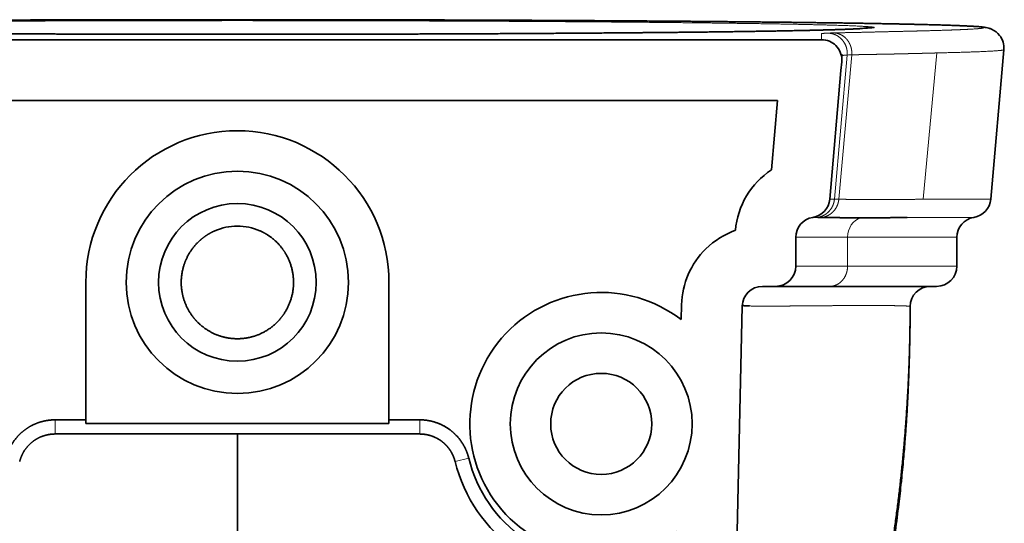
# Model space of a CAD drawing. Extents: x 25 to 383, y 51 to 280.
# Tile 11 of 11: x 334 to 383, y 231 to 256. Entities that reach past the tile are written whole.
import ezdxf

# ---------------------------------------------------------------- set-up
doc = ezdxf.new("R2010")
doc.units = 0
doc.layers.get('0').update_dxf_attribs({"lineweight": 13})

# ---------------------------------------------------------------- blocks, each defined once
blk = doc.blocks.new('BLOCK77')
at = {"color": 7, "lineweight": 35}
for p, q in [((-142.36, 0), (0, 0)), ((142.36, 0), (0, 0)), ((186.39, -39.44), (189.63, -2.47)), ((146.55, -39.44), (149.33, -7.61)), ((0, -15), (-133.63, -15)), ((0, -15), (133.63, -15)), ((-37.5, -94.01), (-37.5, -60.01)), ((37.5, -94.01), (37.5, -60.01)), ((173, -61), (146.53, -61)), ((120.56, -255.29), (124.89, -65.88)), ((-37.5, -94.89), (0, -94.89)), ((37.5, -94.89), (0, -94.89)), ((-21.69, -97.51), (-45.11, -97.51)), ((0, -97.51), (-21.69, -97.51)), ((0, -131.11), (0, -97.51)), ((21.62, -97.51), (0, -97.51)), ((45.11, -97.51), (21.69, -97.51))]:
    blk.add_line(p, q, dxfattribs=at)
at = {"color": 7, "lineweight": 35, "ltscale": 0.054566}
blk.add_line((144.54, 0), (142.36, 0), dxfattribs=at)
at = {"color": 7, "lineweight": 13}
for p, q in [((150.87, -3.8), (147.71, -39.44)), ((152, -3.73), (148.8, -39.45)), ((169.65, -39.44), (173.04, -3.27)), ((178, -48.87), (150.96, -48.87)), ((150.96, -56), (178, -56))]:
    blk.add_line(p, q, dxfattribs=at)
at = {"color": 7, "lineweight": 35, "ltscale": 0.034937}
blk.add_line((149.54, -3.61), (149.54, -5), dxfattribs=at)
at = {"color": 7, "lineweight": 35, "ltscale": 0.054568}
blk.add_line((149.33, -7.61), (149.52, -5.44), dxfattribs=at)
at = {"color": 7, "lineweight": 35, "ltscale": 0.431303}
blk.add_line((133.63, -15), (132.13, -32.19), dxfattribs=at)
at = {"color": 7, "lineweight": 13, "ltscale": 0.026279}
blk.add_line((146.55, -39.44), (147.6, -39.44), dxfattribs=at)
at = {"color": 7, "lineweight": 13, "ltscale": 0.002832}
blk.add_line((147.6, -39.44), (147.71, -39.44), dxfattribs=at)
at = {"color": 7, "lineweight": 13, "ltscale": 0.048922}
blk.add_line((171.61, -39.44), (169.65, -39.44), dxfattribs=at)
at = {"color": 7, "lineweight": 13, "ltscale": 0.369652}
blk.add_line((171.61, -39.44), (186.39, -39.44), dxfattribs=at)
at = {"color": 7, "lineweight": 13, "ltscale": 0.027502}
blk.add_line((143.46, -43.94), (142.36, -43.94), dxfattribs=at)
at = {"color": 7, "lineweight": 13, "ltscale": 0.002866}
blk.add_line((143.57, -43.94), (143.46, -43.94), dxfattribs=at)
at = {"color": 7, "lineweight": 13, "ltscale": 0.049572}
blk.add_line((167.67, -43.94), (165.68, -43.94), dxfattribs=at)
at = {"color": 7, "lineweight": 13, "ltscale": 0.363445}
blk.add_line((182.2, -43.94), (167.67, -43.94), dxfattribs=at)
at = {"color": 7, "lineweight": 35, "ltscale": 0.178084}
for p, q in [((138.15, -56), (138.15, -48.87)), ((178, -56), (178, -48.87))]:
    blk.add_line(p, q, dxfattribs=at)
at = {"color": 7, "lineweight": 13, "ltscale": 0.320142}
blk.add_line((150.96, -48.87), (138.15, -48.87), dxfattribs=at)
at = {"color": 7, "lineweight": 13, "ltscale": 0.178084}
blk.add_line((150.96, -56), (150.96, -48.87), dxfattribs=at)
at = {"color": 7, "lineweight": 13, "ltscale": 0.320167}
blk.add_line((138.15, -56), (150.96, -56), dxfattribs=at)
at = {"color": 7, "lineweight": 35, "ltscale": 0.081576}
blk.add_line((133.15, -61), (129.89, -61), dxfattribs=at)
at = {"color": 7, "lineweight": 35, "ltscale": 0.097351}
blk.add_line((133.78, -61), (129.89, -61), dxfattribs=at)
at = {"color": 7, "lineweight": 35, "ltscale": 0.000484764}
blk.add_line((133.02, -61), (133.04, -61), dxfattribs=at)
at = {"color": 7, "lineweight": 35, "ltscale": 0.337611}
blk.add_line((146.53, -61), (133.03, -61), dxfattribs=at)
at = {"color": 7, "lineweight": 35, "ltscale": 0.092268}
blk.add_line((109.89, -65.54), (109.81, -69.23), dxfattribs=at)
at = {"color": 7, "lineweight": 13, "ltscale": 0.00399}
blk.add_line((166.45, -65.99), (166.45, -65.83), dxfattribs=at)
at = {"color": 7, "lineweight": 13, "ltscale": 0.000145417}
blk.add_line((166.45, -65.98), (166.45, -65.99), dxfattribs=at)
at = {"color": 7, "lineweight": 35, "ltscale": 4.48881e-05}
blk.add_line((166.45, -65.98), (166.45, -65.98), dxfattribs=at)
at = {"color": 7, "lineweight": 13, "ltscale": 0.087505}
for p, q in [((-45.11, -94.01), (-45.11, -97.51)), ((45.11, -94.01), (45.11, -97.51))]:
    blk.add_line(p, q, dxfattribs=at)
at = {"color": 7, "lineweight": 35, "ltscale": 0.190308}
for p, q in [((-45.11, -94.01), (-37.5, -94.01)), ((45.11, -94.01), (37.5, -94.01))]:
    blk.add_line(p, q, dxfattribs=at)
at = {"color": 7, "lineweight": 35, "ltscale": 0.021877}
for p, q in [((-37.5, -94.89), (-37.5, -94.01)), ((37.5, -94.89), (37.5, -94.01))]:
    blk.add_line(p, q, dxfattribs=at)
at = {"color": 7, "lineweight": 13, "ltscale": 0.086985}
blk.add_line((57.24, -103.48), (53.86, -104.32), dxfattribs=at)
at = {"color": 7, "lineweight": 35}
for centre, radius in [((0, -60.01), 27.5), ((0, -60.01), 19.5), ((90.01, -95.01), 22.5), ((90.01, -95.01), 12.5)]:
    blk.add_circle(centre, radius, dxfattribs=at)
at = {"color": 7, "lineweight": 13}
for centre, radius, start, end in [((157.54, -18.88), 21.96, 90.0246, 100.5314), ((148.23, -50.69), 52.38, 90.8401, 92.4898), ((153.52, -35.88), 32.19, 92.6991, 94.7221), ((147.31, -118.68), 79.24, 88.9264, 89.7108), ((128.62, 28.4), 94.27, 268.8139, 269.3924), ((166.43, -65.97), 0.0251, 279.3944, 316.4991)]:
    blk.add_arc(centre, radius, start, end, dxfattribs=at)
at = {"color": 7, "lineweight": 35}
for centre, radius, start, end in [((144.54, -5), 5, 359.968, 89.9986), ((144.54, -5), 5, 355.0161, 359.9689), ((0, -60.01), 37.5, 0, 179.9999), ((143.15, -48.87), 20, 123.4489, 175.0232), ((141.57, -39), 5, 279.1004, 355), ((181.41, -39), 5, 279.0998, 355.0001), ((-0.01, -59.97), 13.87, 89.9485, 113.5373), ((0.01, -59.97), 13.87, 66.4623, 90.0513), ((143.15, -48.87), 5, 99.1004, 180), ((143.17, -124.34), 80.41, 88.9342, 89.7124), ((183, -48.87), 5, 99.1001, 180), ((129.89, -66), 20, 109.4551, 134.3369), ((129.89, -66), 20, 134.3351, 178.698), ((133.15, -56), 5, 270, 360), ((173, -56), 5, 270, 360), ((90.01, -95.01), 32.5, 52.4848, 304.8992), ((129.89, -66), 5, 89.9995, 178.6933), ((171.45, -66), 5, 90.0365, 179.794), ((-336.01, -64.61), 502.46, 359.5594, 359.8434), ((104.55, -67.48), 61.89, 359.2289, 0.1123), ((90.42, -95.26), 37.67, 193.9265, 235.3079), ((90.42, -95.37), 34.16, 193.74, 235.1978)]:
    blk.add_arc(centre, radius, start, end, dxfattribs=at)
at = {"color": 7, "lineweight": 13}
blk.add_ellipse((155.38, -48.87), major_axis=(0, -5), ratio=0.884502, start_param=3.399602, end_param=4.712272, dxfattribs=at)
at = {"color": 7, "lineweight": 35}
for points, degree, knots in [([(0, 4.95), (-0.85, 4.95), (-2.54, 4.95), (-5.09, 4.95), (-7.63, 4.95), (-10.17, 4.95), (-12.71, 4.95), (-15.24, 4.94), (-17.77, 4.94), (-20.29, 4.94), (-22.81, 4.94), (-25.33, 4.93), (-27.84, 4.93), (-30.34, 4.92), (-32.83, 4.92), (-35.31, 4.91), (-37.79, 4.91), (-40.25, 4.9), (-42.7, 4.9), (-45.15, 4.89), (-47.58, 4.88), (-50, 4.88), (-52.41, 4.87), (-54.8, 4.86), (-57.19, 4.85), (-59.55, 4.84), (-61.91, 4.84), (-64.24, 4.83), (-66.57, 4.82), (-68.87, 4.81), (-71.17, 4.8), (-73.44, 4.79), (-75.7, 4.78), (-77.94, 4.77), (-80.16, 4.75), (-82.36, 4.74), (-84.55, 4.73), (-86.71, 4.72), (-88.86, 4.71), (-90.99, 4.69), (-93.09, 4.68), (-95.18, 4.67), (-97.25, 4.65), (-99.29, 4.64), (-101.32, 4.63), (-103.32, 4.61), (-105.31, 4.6), (-107.27, 4.58), (-109.2, 4.57), (-111.12, 4.55), (-113.02, 4.54), (-114.89, 4.52), (-116.74, 4.5), (-118.56, 4.49), (-120.36, 4.47), (-122.14, 4.46), (-123.9, 4.44), (-125.63, 4.42), (-127.34, 4.4), (-129.03, 4.39), (-130.69, 4.37), (-132.32, 4.35), (-133.94, 4.33), (-135.53, 4.32), (-137.09, 4.3), (-138.63, 4.28), (-140.14, 4.26), (-141.63, 4.24), (-143.1, 4.22), (-144.54, 4.2), (-145.95, 4.18), (-147.35, 4.16), (-148.71, 4.15), (-150.05, 4.13), (-151.37, 4.11), (-152.66, 4.09), (-153.92, 4.07), (-155.16, 4.05), (-156.38, 4.02), (-157.57, 4), (-158.73, 3.98), (-159.87, 3.96), (-160.99, 3.94), (-162.08, 3.92), (-163.14, 3.9), (-164.18, 3.88), (-165.19, 3.86), (-166.18, 3.84), (-167.14, 3.81), (-168.08, 3.79), (-168.99, 3.77), (-169.87, 3.75), (-170.74, 3.73), (-171.57, 3.71), (-172.38, 3.68), (-173.17, 3.66), (-173.93, 3.64), (-174.67, 3.62), (-175.38, 3.59), (-176.06, 3.57), (-176.72, 3.55), (-177.36, 3.53), (-177.97, 3.5), (-178.56, 3.48), (-179.12, 3.46), (-179.66, 3.43), (-180.17, 3.41), (-180.66, 3.39), (-181.13, 3.36), (-181.57, 3.34), (-181.99, 3.32), (-182.38, 3.29), (-182.76, 3.27), (-183.15, 3.24), (-183.57, 3.21), (-184, 3.17), (-184.4, 3.13), (-184.82, 3.07), (-185.31, 3), (-185.93, 2.86), (-187.16, 2.42), (-189.08, 0.95), (-189.74, -1.18), (-189.63, -2.47)], 3, [0, 0, 0, 0, 2.542089, 5.085657, 7.627975, 10.168783, 12.706543, 15.240865, 17.771089, 20.296563, 22.816638, 25.330679, 27.838056, 30.338149, 32.830346, 35.314044, 37.788647, 40.25357, 42.70827, 45.152148, 47.584655, 50.005248, 52.413401, 54.808595, 57.190325, 59.558096, 61.911481, 64.249958, 66.573069, 68.880366, 71.171415, 73.445792, 75.703088, 77.942905, 80.164905, 82.368671, 84.553841, 86.720068, 88.86702, 90.994373, 93.101821, 95.189067, 97.255939, 99.30207, 101.32721, 103.331114, 105.313541, 107.274258, 109.213036, 111.129654, 113.024004, 114.895778, 116.744777, 118.570816, 120.373714, 122.153305, 123.909431, 125.641947, 127.350929, 129.036036, 130.69714, 132.334123, 133.946869, 135.535274, 137.099235, 138.63866, 140.153715, 141.644066, 143.109637, 144.550354, 145.966152, 147.356969, 148.722748, 150.063437, 151.379487, 152.670362, 153.936025, 155.17644, 156.391575, 157.581403, 158.7459, 159.885045, 160.999574, 162.088726, 163.152488, 164.190851, 165.203808, 166.191358, 167.1535, 168.090234, 169.00258, 169.889528, 170.751079, 171.587232, 172.399085, 173.185551, 173.946632, 174.682329, 175.394158, 176.080613, 176.741697, 177.37741, 177.990346, 178.577926, 179.140151, 179.677019, 180.191555, 180.680748, 181.147557, 181.589031, 182.009423, 182.404491, 182.780529, 183.131265, 183.597959, 184.028018, 184.429264, 184.815493, 185.29537, 185.929341, 186.701103, 189.201228, 192.883483, 192.883483, 192.883483, 192.883483]), ([(0, 4.95), (0.85, 4.95), (2.54, 4.95), (5.09, 4.95), (7.63, 4.95), (10.17, 4.95), (12.71, 4.95), (15.24, 4.94), (17.77, 4.94), (20.29, 4.94), (22.81, 4.94), (25.33, 4.93), (27.84, 4.93), (30.34, 4.92), (32.83, 4.92), (35.31, 4.91), (37.79, 4.91), (40.25, 4.9), (42.7, 4.9), (45.15, 4.89), (47.58, 4.88), (50, 4.88), (52.41, 4.87), (54.8, 4.86), (57.19, 4.85), (59.55, 4.84), (61.91, 4.84), (64.24, 4.83), (66.57, 4.82), (68.87, 4.81), (71.17, 4.8), (73.44, 4.79), (75.7, 4.78), (77.94, 4.77), (80.16, 4.75), (82.36, 4.74), (84.55, 4.73), (86.71, 4.72), (88.86, 4.71), (90.99, 4.69), (93.09, 4.68), (95.18, 4.67), (97.25, 4.65), (99.29, 4.64), (101.32, 4.63), (103.32, 4.61), (105.31, 4.6), (107.27, 4.58), (109.2, 4.57), (111.12, 4.55), (113.02, 4.54), (114.89, 4.52), (116.74, 4.5), (118.56, 4.49), (120.36, 4.47), (122.14, 4.46), (123.9, 4.44), (125.63, 4.42), (127.34, 4.4), (129.03, 4.39), (130.69, 4.37), (132.32, 4.35), (133.94, 4.33), (135.53, 4.32), (137.09, 4.3), (138.63, 4.28), (140.14, 4.26), (141.63, 4.24), (143.1, 4.22), (144.54, 4.2), (145.95, 4.18), (147.35, 4.16), (148.71, 4.15), (150.05, 4.13), (151.37, 4.11), (152.66, 4.09), (153.92, 4.07), (155.16, 4.05), (156.38, 4.02), (157.57, 4), (158.73, 3.98), (159.87, 3.96), (160.99, 3.94), (162.08, 3.92), (163.14, 3.9), (164.18, 3.88), (165.19, 3.86), (166.18, 3.84), (167.14, 3.81), (168.08, 3.79), (168.99, 3.77), (169.87, 3.75), (170.74, 3.73), (171.57, 3.71), (172.38, 3.68), (173.17, 3.66), (173.93, 3.64), (174.67, 3.62), (175.38, 3.59), (176.06, 3.57), (176.72, 3.55), (177.36, 3.53), (177.97, 3.5), (178.56, 3.48), (179.12, 3.46), (179.66, 3.43), (180.17, 3.41), (180.66, 3.39), (181.13, 3.36), (181.57, 3.34), (181.99, 3.32), (182.38, 3.29), (182.76, 3.27), (183.15, 3.24), (183.57, 3.21), (184, 3.17), (184.4, 3.13), (184.82, 3.07), (185.31, 3), (185.93, 2.86), (187.16, 2.42), (189.08, 0.95), (189.74, -1.18), (189.63, -2.47)], 3, [0, 0, 0, 0, 2.542154, 5.085721, 7.628039, 10.168847, 12.706607, 15.240929, 17.771153, 20.296627, 22.816702, 25.330743, 27.83812, 30.338213, 32.830411, 35.314108, 37.788711, 40.253634, 42.708334, 45.152213, 47.584719, 50.005312, 52.413465, 54.808659, 57.190389, 59.55816, 61.911545, 64.250022, 66.573133, 68.88043, 71.171479, 73.445856, 75.703152, 77.94297, 80.16497, 82.368735, 84.553905, 86.720132, 88.867084, 90.994437, 93.101885, 95.189131, 97.256003, 99.302134, 101.327274, 103.331178, 105.313605, 107.274322, 109.2131, 111.129719, 113.024068, 114.895842, 116.744842, 118.57088, 120.373778, 122.153369, 123.909495, 125.642011, 127.350993, 129.0361, 130.697205, 132.334187, 133.946933, 135.535338, 137.099299, 138.638724, 140.153779, 141.64413, 143.109701, 144.550418, 145.966216, 147.357033, 148.722812, 150.063501, 151.379551, 152.670426, 153.936089, 155.176504, 156.391639, 157.581467, 158.745964, 159.885109, 160.999638, 162.08879, 163.152552, 164.190915, 165.203872, 166.191422, 167.153564, 168.090298, 169.002644, 169.889592, 170.751143, 171.587296, 172.399149, 173.185615, 173.946696, 174.682394, 175.394222, 176.080677, 176.741761, 177.377474, 177.99041, 178.57799, 179.140215, 179.677083, 180.191619, 180.680812, 181.147621, 181.589095, 182.009487, 182.404555, 182.780594, 183.131329, 183.598023, 184.028082, 184.429328, 184.815558, 185.295434, 185.929405, 186.701167, 189.201292, 192.883547, 192.883547, 192.883547, 192.883547]), ([(0, 1.34), (-3.84, 1.34), (-7.69, 1.34), (-11.53, 1.35), (-19.11, 1.35), (-26.7, 1.37), (-30.44, 1.37), (-41.89, 1.4), (-53.34, 1.44), (-61.05, 1.47), (-76.83, 1.56), (-92.62, 1.67), (-100.7, 1.74), (-112.6, 1.85), (-124.5, 2.01), (-128.32, 2.07), (-133.89, 2.16), (-139.46, 2.27), (-141.21, 2.31), (-143.99, 2.37), (-146.77, 2.45), (-147.81, 2.48), (-149.4, 2.53), (-151, 2.59), (-151.56, 2.61), (-152.37, 2.65), (-153.18, 2.69), (-153.44, 2.7), (-153.78, 2.72), (-154.12, 2.74), (-154.21, 2.74), (-154.32, 2.75), (-154.44, 2.76), (-154.47, 2.76), (-154.52, 2.77), (-154.58, 2.77), (-154.6, 2.77), (-154.62, 2.77), (-154.65, 2.78), (-154.66, 2.78), (-154.67, 2.78), (-154.68, 2.78), (-154.68, 2.78), (-154.68, 2.78), (-154.69, 2.78)], 5, [0, 0, 0, 0, 0, 0, 19.212592, 19.212592, 19.212592, 37.928944, 37.928944, 37.928944, 76.463016, 76.463016, 76.463016, 116.858236, 116.858236, 116.858236, 135.967655, 135.967655, 135.967655, 144.707272, 144.707272, 144.707272, 149.891539, 149.891539, 149.891539, 152.682483, 152.682483, 152.682483, 153.961351, 153.961351, 153.961351, 154.393335, 154.393335, 154.393335, 154.547623, 154.547623, 154.547623, 154.654141, 154.654141, 154.654141, 154.682212, 154.682212, 154.682212, 154.701911, 154.701911, 154.701911, 154.701911, 154.701911, 154.701911]), ([(0, 1.34), (3.84, 1.34), (7.69, 1.34), (11.53, 1.35), (19.11, 1.35), (26.7, 1.37), (30.44, 1.37), (41.89, 1.4), (53.34, 1.44), (61.05, 1.47), (76.83, 1.56), (92.62, 1.67), (100.7, 1.74), (112.6, 1.85), (124.5, 2.01), (128.32, 2.07), (133.89, 2.16), (139.46, 2.27), (141.21, 2.31), (143.99, 2.37), (146.77, 2.45), (147.81, 2.48), (149.4, 2.53), (151, 2.59), (151.56, 2.61), (152.37, 2.65), (153.18, 2.69), (153.44, 2.7), (153.78, 2.72), (154.12, 2.74), (154.21, 2.74), (154.32, 2.75), (154.44, 2.76), (154.47, 2.76), (154.52, 2.77), (154.58, 2.77), (154.6, 2.77), (154.62, 2.77), (154.65, 2.78), (154.66, 2.78), (154.67, 2.78), (154.68, 2.78), (154.68, 2.78), (154.68, 2.78), (154.69, 2.78)], 5, [0, 0, 0, 0, 0, 0, 19.21261, 19.21261, 19.21261, 37.928961, 37.928961, 37.928961, 76.463034, 76.463034, 76.463034, 116.858253, 116.858253, 116.858253, 135.967672, 135.967672, 135.967672, 144.70729, 144.70729, 144.70729, 149.891557, 149.891557, 149.891557, 152.6825, 152.6825, 152.6825, 153.961368, 153.961368, 153.961368, 154.393352, 154.393352, 154.393352, 154.54764, 154.54764, 154.54764, 154.654158, 154.654158, 154.654158, 154.682229, 154.682229, 154.682229, 154.701929, 154.701929, 154.701929, 154.701929, 154.701929, 154.701929]), ([(165.69, -43.94), (163.61, -43.98), (161.56, -44.02), (159.55, -44.04), (156.72, -44.05), (153.81, -44.05), (153.05, -44.04), (150.91, -44.03), (148.72, -44.01), (147.39, -43.99), (146.04, -43.97), (144.67, -43.95)], 5, [0, 0, 0, 0, 0, 0, 30.418451, 30.418451, 30.418451, 42.87739, 42.87739, 42.87739, 61.316368, 61.316368, 61.316368, 61.316368, 61.316368, 61.316368]), ([(0, -73.95), (-1.71, -73.95), (-3.41, -73.69), (-5.06, -73.17), (-7.82, -71.79), (-10.09, -69.74), (-10.98, -68.71), (-12.56, -66.37), (-13.52, -63.71), (-13.83, -62.26), (-14.09, -59.07), (-13.44, -55.91), (-12.83, -54.29), (-11.51, -51.92), (-9.67, -49.94), (-8.94, -49.29), (-7.83, -48.46), (-6.64, -47.77), (-6.28, -47.58), (-5.92, -47.41), (-5.55, -47.25)], 5, [0, 0, 0, 0, 0, 0, 15.617752, 15.617752, 15.617752, 27.938022, 27.938022, 27.938022, 41.422722, 41.422722, 41.422722, 57.139138, 57.139138, 57.139138, 66.106254, 66.106254, 66.106254, 69.790832, 69.790832, 69.790832, 69.790832, 69.790832, 69.790832]), ([(0, -73.95), (1.7, -73.95), (3.41, -73.69), (5.06, -73.17), (8.15, -71.63), (10.63, -69.23), (11.68, -67.85), (13.33, -64.81), (13.98, -61.41), (14.05, -59.67), (13.64, -56.23), (12.22, -53.07), (11.28, -51.62), (9.61, -49.75), (7.59, -48.31), (6.93, -47.91), (6.25, -47.56), (5.55, -47.25)], 5, [0, 0, 0, 0, 0, 0, 14.873763, 14.873763, 14.873763, 29.766031, 29.766031, 29.766031, 44.658244, 44.658244, 44.658244, 59.561698, 59.561698, 59.561698, 66.258697, 66.258697, 66.258697, 66.258697, 66.258697, 66.258697]), ([(124.9, -65.69), (124.95, -65.7), (125, -65.71), (125.04, -65.71), (125.16, -65.73), (125.24, -65.76), (125.32, -65.78), (125.53, -65.81), (125.98, -65.83), (126.18, -65.84), (126.41, -65.85), (126.66, -65.85)], 5, [0, 0, 0, 0, 0, 0, 5.13087, 5.13087, 5.13087, 17.474328, 17.474328, 17.474328, 24.930704, 24.930704, 24.930704, 24.930704, 24.930704, 24.930704]), ([(123.14, -243.46), (127.3, -235.74), (131.17, -227.88), (134.75, -219.91), (139.3, -208.88), (143.43, -197.68), (144.51, -194.68), (147.66, -185.57), (150.53, -176.36), (152.32, -170.18), (156.28, -155.35), (159.47, -140.35), (161.07, -131.59), (163.28, -117.05), (164.8, -102.43), (165.3, -96.64), (165.91, -87.54), (166.26, -78.43), (166.35, -75.11), (166.41, -71.79), (166.43, -68.47)], 5, [0, 0, 0, 0, 0, 0, 60.327317, 60.327317, 60.327317, 82.449906, 82.449906, 82.449906, 126.835366, 126.835366, 126.835366, 188.25846, 188.25846, 188.25846, 228.256337, 228.256337, 228.256337, 251.151493, 251.151493, 251.151493, 251.151493, 251.151493, 251.151493]), ([(166.44, -68.31), (166.43, -69.49), (166.4, -71.82), (166.34, -75.25), (166.26, -78.21), (166.19, -80.5), (166.11, -82.94), (165.99, -86), (165.79, -90.02), (165.61, -93.11), (165.42, -96.05), (165.19, -99.22), (164.81, -103.82), (164.46, -107.4), (164.07, -111.13), (163.6, -115.29), (162.99, -120.02), (162.32, -124.77), (161.49, -130.22), (160.64, -135.17), (159.24, -142.71), (158.19, -147.85), (156.14, -156.82), (153.87, -165.99), (150.97, -176.08), (148.13, -185.08), (146.07, -191.18), (143.34, -198.75), (140.7, -205.66), (137.74, -212.95), (135.11, -219.08), (132.65, -224.54), (130.68, -228.76), (129.07, -232.05), (127.9, -234.45), (125.17, -239.82), (126.29, -237.56), (126.5, -237.04)], 3, [0, 0, 0, 0, 3.547855, 6.969704, 10.292811, 12.436192, 13.853221, 17.622192, 21.624489, 25.906943, 26.908156, 30.489879, 35.418803, 40.769028, 41.275603, 46.676564, 53.308433, 55.587146, 61.060903, 69.851681, 70.65988, 84.083429, 85.566765, 98.267022, 112.411308, 117.054431, 126.57683, 131.73712, 141.19087, 148.766199, 155.332612, 161.225755, 166.63969, 169.577986, 171.66505, 176.350468, 177.682049, 177.682049, 177.682049, 177.682049]), ([(-45.11, -94.01), (-46.11, -94.01), (-47.11, -94.11), (-48.09, -94.31), (-49.36, -94.7), (-50.57, -95.26), (-50.87, -95.4), (-52.33, -96.2), (-53.65, -97.23), (-54.6, -98.19), (-55.8, -99.81), (-56.64, -101.61), (-56.88, -102.22), (-57.08, -102.85), (-57.24, -103.48)], 5, [0, 0, 0, 0, 0, 0, 10.113949, 10.113949, 10.113949, 13.487903, 13.487903, 13.487903, 27.006276, 27.006276, 27.006276, 33.693284, 33.693284, 33.693284, 33.693284, 33.693284, 33.693284]), ([(45.11, -94.01), (46.33, -94.01), (47.54, -94.16), (48.73, -94.45), (51.01, -95.32), (53.02, -96.71), (53.94, -97.52), (55.33, -99.11), (56.37, -100.95), (56.73, -101.77), (57.02, -102.62), (57.24, -103.48)], 5, [0, 0, 0, 0, 0, 0, 8.73948, 8.73948, 8.73948, 17.46095, 17.46095, 17.46095, 23.895694, 23.895694, 23.895694, 23.895694, 23.895694, 23.895694]), ([(-53.86, -104.32), (-53.65, -103.47), (-53.33, -102.64), (-52.92, -101.86), (-51.9, -100.41), (-50.55, -99.25), (-49.82, -98.75), (-48.46, -98.07), (-46.99, -97.68), (-46.37, -97.57), (-45.74, -97.51), (-45.11, -97.51)], 5, [0, 0, 0, 0, 0, 0, 6.24049, 6.24049, 6.24049, 12.492157, 12.492157, 12.492157, 16.941251, 16.941251, 16.941251, 16.941251, 16.941251, 16.941251]), ([(53.86, -104.32), (53.74, -103.86), (53.6, -103.41), (53.42, -102.96), (53.12, -102.32), (52.75, -101.7), (52.62, -101.5), (52.34, -101.11), (52.04, -100.74), (51.89, -100.56), (51.56, -100.2), (51.21, -99.87), (51.05, -99.73), (50.77, -99.49), (50.48, -99.27), (50.39, -99.2), (50.19, -99.06), (49.98, -98.93), (49.89, -98.87), (49.68, -98.75), (49.47, -98.63), (49.37, -98.57), (49.15, -98.46), (48.93, -98.36), (48.83, -98.31), (48.61, -98.21), (48.38, -98.12), (48.28, -98.08), (48.05, -98), (47.81, -97.92), (47.71, -97.89), (47.47, -97.82), (47.23, -97.77), (47.13, -97.74), (46.89, -97.69), (46.65, -97.64), (46.55, -97.63), (46.3, -97.59), (46.05, -97.56), (45.96, -97.55), (45.71, -97.53), (45.47, -97.52), (45.35, -97.52), (45.23, -97.51), (45.11, -97.51)], 5, [0, 0, 0, 0, 0, 0, 5.866286, 5.866286, 5.866286, 8.802172, 8.802172, 8.802172, 11.769305, 11.769305, 11.769305, 14.779431, 14.779431, 14.779431, 16.269741, 16.269741, 16.269741, 17.770186, 17.770186, 17.770186, 19.274601, 19.274601, 19.274601, 20.784103, 20.784103, 20.784103, 22.299732, 22.299732, 22.299732, 23.817841, 23.817841, 23.817841, 25.345325, 25.345325, 25.345325, 26.874065, 26.874065, 26.874065, 28.401499, 28.401499, 28.401499, 29.8561, 29.8561, 29.8561, 29.8561, 29.8561, 29.8561])]:
    blk.add_open_spline(points, degree=degree, knots=knots, dxfattribs=at)
at = {"color": 7, "lineweight": 13}
for points, knots in [([(-168.39, 2.16), (-174.46, 2.31), (-179.28, 2.46), (-182.65, 2.62), (-186.29, 2.95), (-183.34, 3.29), (-180.12, 3.45), (-170.13, 3.79), (-154.15, 4.08), (-144.42, 4.22), (-126.11, 4.43), (-105.31, 4.6), (-96.45, 4.66), (-75.33, 4.79), (-53, 4.87), (-40.05, 4.91), (-26.11, 4.94), (-12.1, 4.95), (-11.27, 4.95), (-9.6, 4.95), (-7.93, 4.95), (-7.09, 4.95), (-5.72, 4.95), (-4.34, 4.95), (-3.8, 4.95), (-2.71, 4.95), (-1.63, 4.95), (-1.08, 4.95), (-0.54, 4.95), (0, 4.95)], [0, 0, 0, 0, 0, 0, 91.750576, 91.750576, 91.750576, 186.742896, 186.742896, 186.742896, 290.499282, 290.499282, 290.499282, 362.228257, 362.228257, 362.228257, 456.454157, 456.454157, 456.454157, 462.420478, 462.420478, 462.420478, 468.386799, 468.386799, 468.386799, 472.259806, 472.259806, 472.259806, 476.132813, 476.132813, 476.132813, 476.132813, 476.132813, 476.132813]), ([(168.39, 2.16), (174.46, 2.31), (179.28, 2.46), (182.65, 2.62), (186.29, 2.95), (183.34, 3.29), (180.12, 3.45), (170.13, 3.79), (154.15, 4.08), (144.42, 4.22), (126.11, 4.43), (105.31, 4.6), (96.45, 4.66), (75.33, 4.79), (53, 4.87), (40.05, 4.91), (26.11, 4.94), (12.1, 4.95), (11.27, 4.95), (9.6, 4.95), (7.93, 4.95), (7.09, 4.95), (5.72, 4.95), (4.34, 4.95), (3.8, 4.95), (2.71, 4.95), (1.63, 4.95), (1.08, 4.95), (0.54, 4.95), (0, 4.95)], [0, 0, 0, 0, 0, 0, 91.750576, 91.750576, 91.750576, 186.742896, 186.742896, 186.742896, 290.499282, 290.499282, 290.499282, 362.228257, 362.228257, 362.228257, 456.454157, 456.454157, 456.454157, 462.420478, 462.420478, 462.420478, 468.386799, 468.386799, 468.386799, 472.259806, 472.259806, 472.259806, 476.132813, 476.132813, 476.132813, 476.132813, 476.132813, 476.132813]), ([(0, 4.71), (-10.92, 4.71), (-21.84, 4.7), (-32.69, 4.68), (-48.36, 4.63), (-63.49, 4.56), (-68.3, 4.54), (-80.44, 4.47), (-92.01, 4.39), (-98.86, 4.33), (-112.19, 4.2), (-124.04, 4.05), (-129.64, 3.97), (-141.7, 3.76), (-150.46, 3.53), (-154.24, 3.38), (-156.62, 3.23), (-157.49, 3.08), (-157.5, 3.08), (-157.52, 3.08), (-157.53, 3.07)], [0, 0, 0, 0, 0, 0, 73.65099, 73.65099, 73.65099, 108.1455, 108.1455, 108.1455, 162.904647, 162.904647, 162.904647, 219.967448, 219.967448, 219.967448, 298.146386, 298.146386, 298.146386, 299.536734, 299.536734, 299.536734, 299.536734, 299.536734, 299.536734]), ([(-157.5, 2.97), (-156.71, 2.83), (-154.66, 2.69), (-151.38, 2.56), (-144.04, 2.35), (-133.98, 2.16), (-129.57, 2.08), (-121.26, 1.96), (-112.02, 1.85), (-107.92, 1.81), (-97.53, 1.71), (-86.36, 1.62), (-79.56, 1.58), (-62.97, 1.48), (-45.52, 1.41), (-35.24, 1.38), (-22.1, 1.35), (-8.87, 1.34), (-6.13, 1.34), (-3.32, 1.34), (-0.52, 1.34), (-0.44, 1.34), (-0.32, 1.34), (-0.2, 1.34), (-0.13, 1.34), (-0.06, 1.34), (0, 1.34)], [0, 0, 0, 0, 0, 0, 72.419281, 72.419281, 72.419281, 120.597775, 120.597775, 120.597775, 156.545303, 156.545303, 156.545303, 208.47635, 208.47635, 208.47635, 279.388738, 279.388738, 279.388738, 297.923096, 297.923096, 297.923096, 298.312664, 298.312664, 298.312664, 298.727355, 298.727355, 298.727355, 298.727355, 298.727355, 298.727355]), ([(0, 4.71), (10.92, 4.71), (21.84, 4.7), (32.69, 4.68), (48.36, 4.63), (63.49, 4.56), (68.3, 4.54), (80.44, 4.47), (92.01, 4.39), (98.86, 4.33), (112.19, 4.2), (124.04, 4.05), (129.64, 3.97), (141.7, 3.76), (150.46, 3.53), (154.24, 3.38), (156.62, 3.23), (157.49, 3.08), (157.5, 3.08), (157.52, 3.08), (157.53, 3.07)], [0, 0, 0, 0, 0, 0, 73.65099, 73.65099, 73.65099, 108.1455, 108.1455, 108.1455, 162.904647, 162.904647, 162.904647, 219.967448, 219.967448, 219.967448, 298.146386, 298.146386, 298.146386, 299.536734, 299.536734, 299.536734, 299.536734, 299.536734, 299.536734]), ([(157.5, 2.97), (156.71, 2.83), (154.66, 2.69), (151.38, 2.56), (144.04, 2.35), (133.98, 2.16), (129.57, 2.08), (121.26, 1.96), (112.02, 1.85), (107.92, 1.81), (97.53, 1.71), (86.36, 1.62), (79.56, 1.58), (62.97, 1.48), (45.52, 1.41), (35.24, 1.38), (22.1, 1.35), (8.87, 1.34), (6.13, 1.34), (3.32, 1.34), (0.52, 1.34), (0.44, 1.34), (0.32, 1.34), (0.2, 1.34), (0.13, 1.34), (0.06, 1.34), (0, 1.34)], [0, 0, 0, 0, 0, 0, 72.419281, 72.419281, 72.419281, 120.597775, 120.597775, 120.597775, 156.545303, 156.545303, 156.545303, 208.47635, 208.47635, 208.47635, 279.388738, 279.388738, 279.388738, 297.923096, 297.923096, 297.923096, 298.312664, 298.312664, 298.312664, 298.727355, 298.727355, 298.727355, 298.727355, 298.727355, 298.727355]), ([(157.53, 3.07), (157.64, 3.05), (157.69, 3.03), (157.69, 3.01), (157.63, 2.99), (157.51, 2.97), (157.51, 2.97), (157.51, 2.97), (157.5, 2.97)], [0, 0, 0, 0, 0, 0, 10.194396, 10.194396, 10.194396, 10.426162, 10.426162, 10.426162, 10.426162, 10.426162, 10.426162]), ([(144.54, 0), (144.54, 0.2), (144.54, 0.4), (144.54, 0.6), (144.54, 0.85), (144.54, 1.1), (144.54, 1.16), (144.54, 1.22), (144.54, 1.28), (144.54, 1.28), (144.54, 1.31), (144.54, 1.34), (144.54, 1.35), (144.54, 1.36), (144.54, 1.37), (144.54, 1.38), (144.54, 1.39), (144.54, 1.4), (144.54, 1.39), (144.54, 1.42), (144.54, 1.43), (144.54, 1.44), (144.54, 1.45), (144.54, 1.46), (144.54, 1.47), (144.54, 1.48), (144.55, 1.49), (144.55, 1.49), (144.58, 1.51), (144.64, 1.52), (144.69, 1.53), (144.87, 1.56), (145.15, 1.58), (145.38, 1.6), (145.64, 1.62), (145.95, 1.64)], [0, 0, 0, 0, 0, 0, 112.012853, 112.012853, 112.012853, 143.127586, 143.127586, 143.127586, 146.400153, 146.400153, 146.400153, 149.785826, 149.785826, 149.785826, 152.897299, 152.897299, 152.897299, 156.008773, 156.008773, 156.008773, 158.104738, 158.104738, 158.104738, 161.21621, 161.21621, 161.21621, 164.160822, 164.160822, 164.160822, 169.215141, 169.215141, 169.215141, 179.013522, 179.013522, 179.013522, 179.013522, 179.013522, 179.013522]), ([(145.95, 1.64), (146.45, 1.63), (146.94, 1.57), (147.42, 1.45), (148.34, 1.08), (149.15, 0.49), (149.52, 0.14), (150.15, -0.63), (150.58, -1.54), (150.74, -2.02), (150.87, -2.67), (150.89, -3.33), (150.89, -3.48), (150.88, -3.64), (150.87, -3.8)], [0, 0, 0, 0, 0, 0, 3.535463, 3.535463, 3.535463, 7.083476, 7.083476, 7.083476, 10.641161, 10.641161, 10.641161, 11.768649, 11.768649, 11.768649, 11.768649, 11.768649, 11.768649]), ([(168.39, 2.16), (167.14, 2.13), (165.91, 2.1), (164.79, 2.07), (162.36, 2.02), (159.93, 1.96), (158.73, 1.93), (156.28, 1.87), (153.74, 1.81), (152.4, 1.78), (150.65, 1.75), (148.85, 1.71), (148.39, 1.7), (147.93, 1.69), (147.46, 1.68)], [0, 0, 0, 0, 0, 0, 18.520493, 18.520493, 18.520493, 36.658507, 36.658507, 36.658507, 54.808519, 54.808519, 54.808519, 60.985775, 60.985775, 60.985775, 60.985775, 60.985775, 60.985775]), ([(147.46, 1.68), (147.91, 1.68), (148.37, 1.62), (148.81, 1.49), (149.66, 1.12), (150.4, 0.54), (150.74, 0.19), (151.32, -0.57), (151.72, -1.47), (151.87, -1.94), (151.99, -2.59), (152.02, -3.24), (152.02, -3.4), (152.01, -3.56), (152, -3.73)], [0, 0, 0, 0, 0, 0, 3.401792, 3.401792, 3.401792, 6.859386, 6.859386, 6.859386, 10.380793, 10.380793, 10.380793, 11.528069, 11.528069, 11.528069, 11.528069, 11.528069, 11.528069]), ([(149.52, -3.96), (149.52, -3.96), (149.52, -3.96), (149.52, -3.96), (149.53, -3.95), (149.53, -3.95), (149.53, -3.95), (149.53, -3.95), (149.53, -3.94), (149.54, -3.94), (149.55, -3.93), (149.58, -3.92), (149.6, -3.92), (149.73, -3.89), (149.97, -3.86), (150.21, -3.84), (150.51, -3.82), (150.87, -3.8)], [0, 0, 0, 0, 0, 0, 1.135116, 1.135116, 1.135116, 2.270225, 2.270225, 2.270225, 4.008702, 4.008702, 4.008702, 9.171601, 9.171601, 9.171601, 25.674432, 25.674432, 25.674432, 25.674432, 25.674432, 25.674432]), ([(173.04, -3.27), (172.45, -3.29), (171.85, -3.31), (171.26, -3.32), (170.6, -3.34), (169.95, -3.35), (169.88, -3.36), (169.33, -3.37), (168.76, -3.38), (168.18, -3.4), (167.4, -3.42), (166.69, -3.44), (166.53, -3.44), (165.93, -3.45), (165.33, -3.47), (164.94, -3.48), (164.48, -3.49), (164.02, -3.5), (163.94, -3.5), (163.66, -3.51), (163.33, -3.51), (163.02, -3.52), (162.63, -3.53), (162.29, -3.54), (162.21, -3.54), (162.08, -3.54), (161.97, -3.54), (161.93, -3.54), (160.95, -3.56), (159.96, -3.58), (158.99, -3.6), (157.63, -3.63), (156.22, -3.65), (155.75, -3.66), (154.76, -3.68), (153.75, -3.7), (153.18, -3.71), (152.59, -3.72), (152, -3.73)], [0, 0, 0, 0, 0, 0, 12.181464, 12.181464, 12.181464, 13.53452, 13.53452, 13.53452, 23.474337, 23.474337, 23.474337, 27.723097, 27.723097, 27.723097, 35.858072, 35.858072, 35.858072, 37.164984, 37.164984, 37.164984, 41.615047, 41.615047, 41.615047, 43.166554, 43.166554, 43.166554, 43.942308, 43.942308, 43.942308, 62.677761, 62.677761, 62.677761, 70.68516, 70.68516, 70.68516, 81.256083, 81.256083, 81.256083, 81.256083, 81.256083, 81.256083]), ([(173.04, -3.27), (179.17, -3.13), (184.05, -2.98), (187.49, -2.82), (189.41, -2.65), (189.62, -2.48), (189.63, -2.48), (189.63, -2.47), (189.63, -2.47)], [0, 0, 0, 0, 0, 0, 90.949321, 90.949321, 90.949321, 94.426502, 94.426502, 94.426502, 94.426502, 94.426502, 94.426502]), ([(147.71, -39.44), (147.67, -39.96), (147.55, -40.49), (147.37, -40.99), (146.87, -41.94), (146.15, -42.73), (145.74, -43.07), (145.07, -43.49), (144.33, -43.76), (144.08, -43.84), (143.83, -43.9), (143.57, -43.94)], [0, 0, 0, 0, 0, 0, 3.827028, 3.827028, 3.827028, 7.646948, 7.646948, 7.646948, 9.519359, 9.519359, 9.519359, 9.519359, 9.519359, 9.519359]), ([(148.8, -39.45), (148.75, -39.98), (148.64, -40.5), (148.46, -41.01), (147.96, -41.95), (147.24, -42.74), (146.83, -43.08), (146.16, -43.5), (145.42, -43.78), (145.17, -43.85), (144.92, -43.91), (144.67, -43.95)], [0, 0, 0, 0, 0, 0, 3.826506, 3.826506, 3.826506, 7.644948, 7.644948, 7.644948, 9.516107, 9.516107, 9.516107, 9.516107, 9.516107, 9.516107]), ([(169.65, -39.44), (167.59, -39.48), (165.56, -39.52), (163.55, -39.54), (160.79, -39.55), (157.93, -39.55), (157.03, -39.54), (154.93, -39.53), (152.8, -39.51), (151.49, -39.49), (150.16, -39.47), (148.8, -39.45)], [0, 0, 0, 0, 0, 0, 30.317635, 30.317635, 30.317635, 42.208519, 42.208519, 42.208519, 60.563282, 60.563282, 60.563282, 60.563282, 60.563282, 60.563282]), ([(146.53, -61), (146.95, -61), (147.37, -60.94), (147.78, -60.83), (148.58, -60.49), (149.27, -59.97), (149.59, -59.65), (150.26, -58.83), (150.7, -57.85), (150.87, -57.24), (150.96, -56.62), (150.96, -56)], [0, 0, 0, 0, 0, 0, 3.192855, 3.192855, 3.192855, 6.446214, 6.446214, 6.446214, 10.87932, 10.87932, 10.87932, 10.87932, 10.87932, 10.87932]), ([(127.62, -65.87), (128, -65.87), (128.41, -65.88), (128.86, -65.88), (129.72, -65.88), (130.68, -65.88), (131.13, -65.88), (131.94, -65.88), (132.82, -65.88), (133.19, -65.88), (134.48, -65.87), (135.86, -65.86), (136.85, -65.86), (138.42, -65.84), (139.98, -65.83), (140.49, -65.83), (142.21, -65.81), (143.89, -65.8), (145.01, -65.79), (147.82, -65.77), (150.43, -65.75), (151.96, -65.75), (155.09, -65.74), (157.79, -65.74), (159.12, -65.74), (161.84, -65.76), (163.87, -65.79), (164.78, -65.82), (165.78, -65.86), (166.28, -65.92), (166.39, -65.94), (166.44, -65.96), (166.45, -65.98)], [0, 0, 0, 0, 0, 0, 8.819629, 8.819629, 8.819629, 15.863504, 15.863504, 15.863504, 21.041693, 21.041693, 21.041693, 32.723987, 32.723987, 32.723987, 39.33922, 39.33922, 39.33922, 53.196778, 53.196778, 53.196778, 75.367451, 75.367451, 75.367451, 101.50112, 101.50112, 101.50112, 134.496019, 134.496019, 134.496019, 150.376015, 150.376015, 150.376015, 150.376015, 150.376015, 150.376015])]:
    blk.add_open_spline(points, degree=5, knots=knots, dxfattribs=at)

msp = doc.modelspace()

# ---------------------------------------------------------------- block references
at = {"lineweight": 0, "xscale": 0.2, "yscale": 0.2, "zscale": 0.2}
msp.add_blockref('BLOCK77', (345.044, 254.917), dxfattribs=at)

doc.saveas('drawing.dxf')
